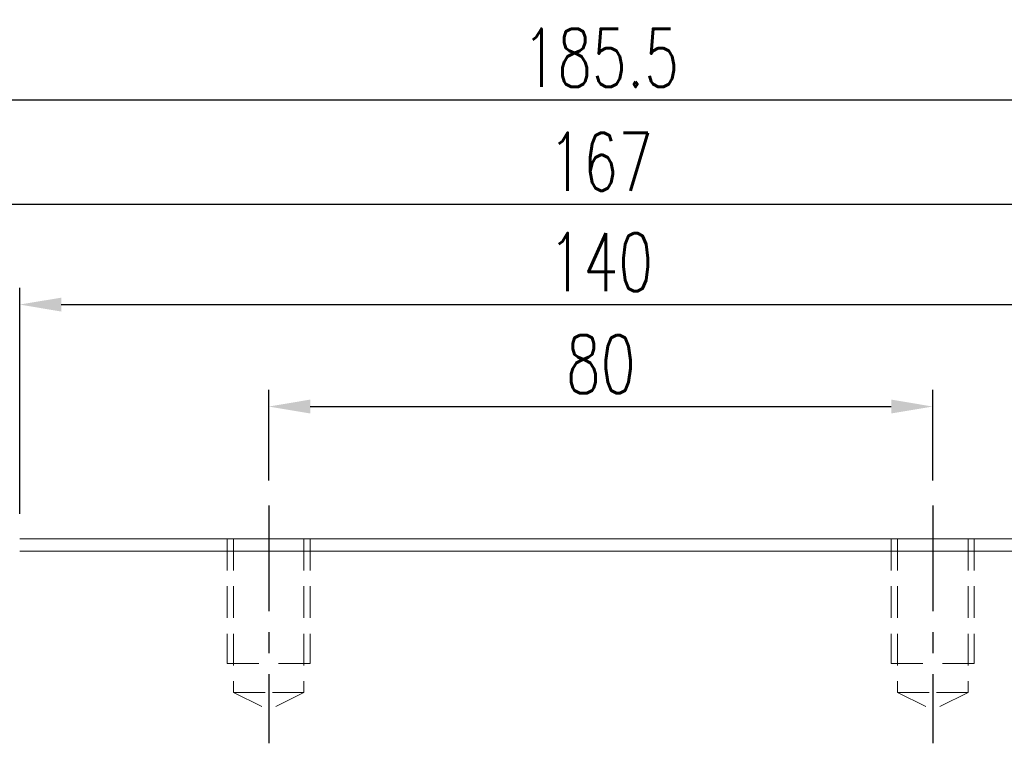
# Model space of a CAD drawing. Header units: millimetres. Extents: x 560 to 1081, y 594 to 775.
# Tile 49 of 50: x 872 to 991, y 667 to 754. Entities that reach past the tile are written whole.
import ezdxf

# ---------------------------------------------------------------- set-up
doc = ezdxf.new("R2010")
doc.units = ezdxf.units.MM
doc.header["$PDSIZE"] = -1
for name, pattern in [('CENTER', [10.16, 6.35, -1.27, 1.27, -1.27]), ('DASHED', [0.75, 0.5, -0.25]), ('HIDDEN', [1.905, 1.27, -0.635])]:
    doc.linetypes.add(name, pattern=pattern)
for name, color, linetype in [('CL', 1, 'CENTER'), ('DIM', 4, 'Continuous'), ('HID', 2, 'DASHED'), ('OUT', 3, 'Continuous')]:
    doc.layers.add(name, color=color, linetype=linetype)
doc.styles.add('DIM-7', font='SIMPLEX.shx', dxfattribs={"width": 0.7, "bigfont": 'chineset.shx'})
doc.dimstyles.new('CNS', dxfattribs={"dimtxt": 3.5, "dimasz": 2.5, "dimexe": 1, "dimexo": 1.5, "dimgap": 0.09, "dimtad": 0, "dimdsep": 46, "dimtxsty": 'DIM-7', "dimcen": 0.09, "dimclrd": 1, "dimclre": 1, "dimclrt": 4, "dimadec": 0, "dimazin": 0, "dimtfac": 1, "dimtix": 1, "dimtmove": 2, "dimatfit": 3, "dimfxl": 1, "dimtvp": 0.971429, "dimtolj": 1, "dimarcsym": 0})

# ---------------------------------------------------------------- blocks, each defined once
blk = doc.blocks.new('*D13')
at = {"color": 7, "lineweight": -2, "transparency": 16777216}
for p, q in [((902.05, 698.74), (902.05, 709.65)), ((982.05, 698.74), (982.05, 709.65)), ((907.05, 707.65), (977.05, 707.65))]:
    blk.add_line(p, q, dxfattribs=at)
at = {"color": 7, "transparency": 16777216}
for points in [[(907.05, 708.49), (907.05, 706.82), (902.05, 707.65)], [(977.05, 708.49), (977.05, 706.82), (982.05, 707.65)]]:
    blk.add_solid(points, dxfattribs=at)
at = {"layer": 'DEFPOINTS', "color": 0, "transparency": 16777216}
for p in [(982.05, 707.65), (902.05, 695.74), (982.05, 695.74)]:
    blk.add_point(p, dxfattribs=at)
at = {"color": 7, "transparency": 16777216, "insert": (942.05, 712.75), "char_height": 7, "attachment_point": 5, "style": 'DIM-7'}
blk.add_mtext('\\A1;80', dxfattribs=at)
blk = doc.blocks.new('*D14')
at = {"color": 7, "lineweight": -2, "transparency": 16777216}
for p, q in [((872.05, 694.74), (872.05, 721.93)), ((1012.05, 694.74), (1012.05, 721.93)), ((877.05, 719.93), (1007.05, 719.93))]:
    blk.add_line(p, q, dxfattribs=at)
at = {"color": 7, "transparency": 16777216}
for points in [[(877.05, 720.76), (877.05, 719.09), (872.05, 719.93)], [(1007.05, 720.76), (1007.05, 719.09), (1012.05, 719.93)]]:
    blk.add_solid(points, dxfattribs=at)
at = {"layer": 'DEFPOINTS', "color": 0, "transparency": 16777216}
for p in [(1012.05, 719.93), (872.05, 691.74), (1012.05, 691.74)]:
    blk.add_point(p, dxfattribs=at)
at = {"color": 7, "transparency": 16777216, "insert": (942.05, 725.03), "char_height": 7, "attachment_point": 5, "style": 'DIM-7'}
blk.add_mtext('\\A1;140', dxfattribs=at)
blk = doc.blocks.new('*D15')
at = {"color": 7, "lineweight": -2, "transparency": 16777216}
for p, q in [((849.3, 682.89), (849.3, 746.53)), ((1034.8, 682.89), (1034.8, 746.53)), ((1029.8, 744.53), (854.3, 744.53))]:
    blk.add_line(p, q, dxfattribs=at)
at = {"color": 7, "transparency": 16777216}
for points in [[(854.3, 745.36), (854.3, 743.7), (849.3, 744.53)], [(1029.8, 745.36), (1029.8, 743.7), (1034.8, 744.53)]]:
    blk.add_solid(points, dxfattribs=at)
at = {"layer": 'DEFPOINTS', "color": 0, "transparency": 16777216}
for p in [(849.3, 744.53), (849.3, 679.89), (1034.8, 679.89)]:
    blk.add_point(p, dxfattribs=at)
at = {"color": 7, "transparency": 16777216, "insert": (942.05, 749.63), "char_height": 7, "attachment_point": 5, "style": 'DIM-7'}
blk.add_mtext('\\A1;185.5', dxfattribs=at)
blk = doc.blocks.new('*D22')
at = {"layer": 'DEFPOINTS', "color": 0, "transparency": 16777216}
for p in [(1025.55, 732.02), (858.55, 680.24), (1025.55, 680.24)]:
    blk.add_point(p, dxfattribs=at)
at = {"layer": 'DIM', "color": 7, "lineweight": -2, "transparency": 16777216}
for p, q in [((858.55, 683.24), (858.55, 734.02)), ((1025.55, 683.24), (1025.55, 734.02)), ((863.55, 732.02), (1020.55, 732.02))]:
    blk.add_line(p, q, dxfattribs=at)
at = {"layer": 'DIM', "color": 7, "transparency": 16777216}
for points in [[(863.55, 732.86), (863.55, 731.19), (858.55, 732.02)], [(1020.55, 732.86), (1020.55, 731.19), (1025.55, 732.02)]]:
    blk.add_solid(points, dxfattribs=at)
at = {"layer": 'DIM', "color": 7, "transparency": 16777216, "insert": (942.05, 737.12), "char_height": 7, "attachment_point": 5, "style": 'DIM-7'}
blk.add_mtext('\\A1;167', dxfattribs=at)

msp = doc.modelspace()

# ---------------------------------------------------------------- linework, layer by layer
at = {"layer": 'CL', "color": 0, "ltscale": 2}
for p, q in [((902.048, 695.735), (902.048, 667.11)), ((982.048, 695.735), (982.048, 667.11))]:
    msp.add_line(p, q, dxfattribs=at)
at = {"layer": 'HID', "color": 0, "linetype": 'HIDDEN', "lineweight": 0, "ltscale": 3}
for p, q in [((897.798, 673.235), (902.048, 671.11)), ((906.298, 673.235), (902.048, 671.11)), ((977.798, 673.235), (982.048, 671.11)), ((986.298, 673.235), (982.048, 671.11))]:
    msp.add_line(p, q, dxfattribs=at)
for points in [[(897.048, 691.735), (897.048, 676.735), (902.048, 676.735)], [(897.798, 691.735), (897.798, 673.235), (902.048, 673.235)], [(906.298, 691.735), (906.298, 673.235), (902.048, 673.235)], [(907.048, 691.735), (907.048, 676.735), (902.048, 676.735)], [(977.048, 691.735), (977.048, 676.735), (982.048, 676.735)], [(977.798, 691.735), (977.798, 673.235), (982.048, 673.235)], [(986.298, 691.735), (986.298, 673.235), (982.048, 673.235)], [(987.048, 691.735), (987.048, 676.735), (982.048, 676.735)]]:
    msp.add_lwpolyline(points, dxfattribs=at)
at = {"layer": 'OUT', "color": 0, "linetype": 'Continuous', "lineweight": 15}
for p, q in [((1012.048, 691.735), (872.048, 691.735)), ((1012.048, 690.235), (872.048, 690.235))]:
    msp.add_line(p, q, dxfattribs=at)

# ---------------------------------------------------------------- dimensions: what is measured, and where the dimension line sits
at = {"color": 0}
for base, p1, p2, picture, middle in [((849.298, 744.531), (1034.798, 679.885), (849.298, 679.885), '*D15', (942.048, 749.631)), ((1012.048, 719.925), (872.048, 691.735), (1012.048, 691.735), '*D14', (942.048, 725.025)), ((982.048, 707.653), (902.048, 695.735), (982.048, 695.735), '*D13', (942.048, 712.753))]:
    dim = msp.add_linear_dim(base=base, p1=p1, p2=p2, dimstyle='CNS', override={"dimscale": 2, "dimgap": 0.8, "dimtad": 1, "dimclrd": 7, "dimclre": 7, "dimclrt": 7, "dimadec": 2, "dimazin": 2, "dimtmove": 1}, dxfattribs=at)
    dim.commit()
    dim.dimension.update_dxf_attribs({"geometry": picture, "text_midpoint": middle})
at = {"layer": 'DIM', "color": 0}
dim = msp.add_linear_dim(base=(1025.548, 732.024), p1=(858.548, 680.235), p2=(1025.548, 680.235), dimstyle='CNS', override={"dimscale": 2, "dimgap": 0.8, "dimtad": 1, "dimclrd": 7, "dimclre": 7, "dimclrt": 7, "dimtmove": 1}, dxfattribs=at)
dim.commit()
dim.dimension.update_dxf_attribs({"geometry": '*D22', "text_midpoint": (942.048, 737.124)})

doc.saveas('drawing.dxf')
